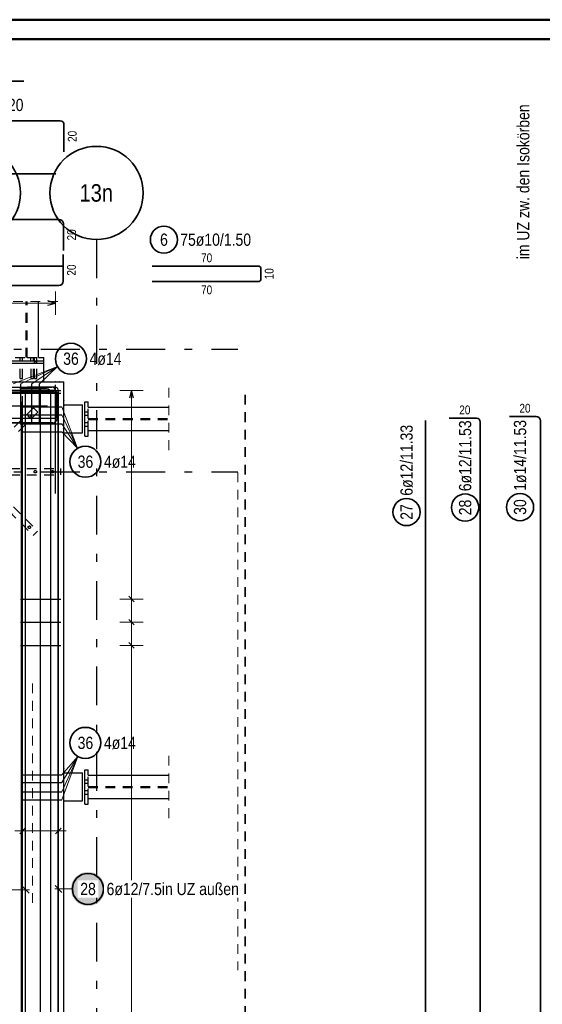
# Model space of a CAD drawing. Header units: millimetres. Extents: x -71 to 66, y -43 to 51.
# Tile 16 of 28: x 22.51 to 29.24, y 29.37 to 42.05. Entities that reach past the tile are written whole.
import ezdxf
from ezdxf.enums import TextEntityAlignment as Align

# ---------------------------------------------------------------- set-up
doc = ezdxf.new("R2010")
doc.units = ezdxf.units.MM
doc.linetypes.add('DASHDOTX2', pattern=[2, 1, -0.5, 0, -0.5])
doc.linetypes.add('HIDDEN', pattern=[0.375, 0.25, -0.125])
doc.layers.add('Achsen', color=7, linetype='Continuous', lineweight=20)
doc.layers.add('Schraffuren', color=7, linetype='Continuous', lineweight=20)
doc.styles.add('Arial Narrow', font='ARIALN.TTF')

msp = doc.modelspace()

# ---------------------------------------------------------------- hatches: boundary and pattern name
at = {"lineweight": 25, "true_color": 0xffffff}
msp.add_hatch(color=7, dxfattribs=at).paths.add_polyline_path([(23.608452, 30.853261), (23.608318, 30.860939), (23.607916, 30.868607), (23.607247, 30.876257), (23.606311, 30.883879), (23.60511, 30.891463), (23.603645, 30.899001), (23.601917, 30.906484), (23.59993, 30.913901), (23.597685, 30.921245), (23.595185, 30.928505), (23.592433, 30.935674), (23.589432, 30.942743), (23.586187, 30.949702), (23.582701, 30.956545), (23.578978, 30.963261), (23.575023, 30.969843), (23.570841, 30.976283), (23.566436, 30.982574), (23.561815, 30.988706), (23.556982, 30.994674), (23.551944, 31.00047), (23.546707, 31.006086), (23.541277, 31.011516), (23.535661, 31.016753), (23.529866, 31.021791), (23.523898, 31.026623), (23.517765, 31.031245), (23.511475, 31.035649), (23.505035, 31.039831), (23.498452, 31.043786), (23.491736, 31.047509), (23.484894, 31.050995), (23.477934, 31.054241), (23.470866, 31.057241), (23.463697, 31.059993), (23.456436, 31.062493), (23.449093, 31.064738), (23.441675, 31.066726), (23.434193, 31.068453), (23.426655, 31.069918), (23.41907, 31.07112), (23.411449, 31.072056), (23.403799, 31.072725), (23.39613, 31.073127), (23.388452, 31.073261), (23.380774, 31.073127), (23.373106, 31.072725), (23.365456, 31.072056), (23.357834, 31.07112), (23.35025, 31.069918), (23.342712, 31.068453), (23.335229, 31.066726), (23.327812, 31.064738), (23.320469, 31.062493), (23.313208, 31.059993), (23.306039, 31.057241), (23.29897, 31.054241), (23.292011, 31.050995), (23.285169, 31.047509), (23.278452, 31.043786), (23.27187, 31.039831), (23.26543, 31.035649), (23.25914, 31.031245), (23.253007, 31.026623), (23.247039, 31.021791), (23.241244, 31.016753), (23.235627, 31.011516), (23.230198, 31.006086), (23.22496, 31.00047), (23.219923, 30.994674), (23.21509, 30.988706), (23.210469, 30.982574), (23.206064, 30.976283), (23.201882, 30.969843), (23.197927, 30.963261), (23.194204, 30.956545), (23.190718, 30.949702), (23.187472, 30.942743), (23.184472, 30.935674), (23.18172, 30.928505), (23.17922, 30.921245), (23.176975, 30.913901), (23.174987, 30.906484), (23.17326, 30.899001), (23.171795, 30.891463), (23.170593, 30.883879), (23.169657, 30.876257), (23.168988, 30.868607), (23.168586, 30.860939), (23.168452, 30.853261), (23.168586, 30.845583), (23.168988, 30.837914), (23.169657, 30.830265), (23.170593, 30.822643), (23.171795, 30.815058), (23.17326, 30.80752), (23.174987, 30.800038), (23.176975, 30.792621), (23.17922, 30.785277), (23.18172, 30.778016), (23.184472, 30.770847), (23.187472, 30.763779), (23.190718, 30.756819), (23.194204, 30.749977), (23.197927, 30.743261), (23.201882, 30.736679), (23.206064, 30.730238), (23.210469, 30.723948), (23.21509, 30.717815), (23.219923, 30.711848), (23.22496, 30.706052), (23.230198, 30.700436), (23.235627, 30.695006), (23.241244, 30.689769), (23.247039, 30.684731), (23.253007, 30.679898), (23.25914, 30.675277), (23.26543, 30.670873), (23.27187, 30.66669), (23.278452, 30.662735), (23.285169, 30.659012), (23.292011, 30.655526), (23.29897, 30.652281), (23.306039, 30.64928), (23.313208, 30.646528), (23.320469, 30.644028), (23.327812, 30.641783), (23.335229, 30.639796), (23.342712, 30.638068), (23.35025, 30.636603), (23.357834, 30.635402), (23.365456, 30.634466), (23.373106, 30.633797), (23.380774, 30.633395), (23.388452, 30.633261), (23.39613, 30.633395), (23.403799, 30.633797), (23.411449, 30.634466), (23.41907, 30.635402), (23.426655, 30.636603), (23.434193, 30.638068), (23.441675, 30.639796), (23.449093, 30.641783), (23.456436, 30.644028), (23.463697, 30.646528), (23.470866, 30.64928), (23.477934, 30.652281), (23.484894, 30.655526), (23.491736, 30.659012), (23.498452, 30.662735), (23.505035, 30.66669), (23.511475, 30.670873), (23.517765, 30.675277), (23.523898, 30.679898), (23.529866, 30.684731), (23.535661, 30.689769), (23.541277, 30.695006), (23.546707, 30.700436), (23.551944, 30.706052), (23.556982, 30.711848), (23.561815, 30.717815), (23.566436, 30.723948), (23.570841, 30.730238), (23.575023, 30.736679), (23.578978, 30.743261), (23.582701, 30.749977), (23.586187, 30.756819), (23.589432, 30.763779), (23.592433, 30.770847), (23.595185, 30.778016), (23.597685, 30.785277), (23.59993, 30.792621), (23.601917, 30.800038), (23.603645, 30.80752), (23.60511, 30.815058), (23.606311, 30.822643), (23.607247, 30.830265), (23.607916, 30.837914)])

# ---------------------------------------------------------------- linework, layer by layer
at = {"color": 4, "linetype": 'Continuous', "lineweight": 50}
for p, q in [((59.45, 42.05), (0, 42.05)), ((59.2, 41.8), (1, 41.8))]:
    msp.add_line(p, q, dxfattribs=at)
at = {"color": 2, "linetype": 'Continuous', "lineweight": 35, "ltscale": 0.5}
for p, q in [((4.56128, 41.259751), (22.56128, 41.259751)), ((5.079578, 40.746609), (23.031578, 40.746609)), ((23.079578, 40.698609), (23.079578, 40.346609)), ((22.972699, 40.066422), (13.672699, 40.066422)), ((6.071317, 39.477262), (23.015317, 39.477262)), ((23.071317, 39.421262), (23.071317, 39.077262)), ((23.068778, 39.024454), (23.068778, 38.680454)), ((13.758086, 38.873544), (23.058086, 38.873544)), ((25.577104, 38.876431), (24.217104, 38.876431)), ((25.617104, 38.716431), (25.617104, 38.836431)), ((23.012778, 38.624454), (13.796778, 38.624454)), ((24.217104, 38.676431), (25.577104, 38.676431)), ((28.395875, 36.917223), (28.043875, 36.917223)), ((29.163271, 36.939188), (28.819271, 36.939188)), ((27.738969, 14.227987), (27.738969, 36.887987)), ((28.443875, 14.257223), (28.443875, 36.869223)), ((29.219271, 14.279236), (29.219271, 36.883188))]:
    msp.add_line(p, q, dxfattribs=at)
at = {"color": 5, "linetype": 'HIDDEN', "lineweight": 18, "ltscale": 0.5}
for p, q in [((22.199661, 38.420087), (22.999661, 38.420087)), ((24.428593, 36.507283), (24.428593, 37.307283)), ((24.428593, 31.767223), (24.428593, 32.567223))]:
    msp.add_line(p, q, dxfattribs=at)
at = {"color": 3, "linetype": 'HIDDEN', "lineweight": 25, "ltscale": 0.5}
for p, q in [((22.592561, 37.69723), (22.592561, 38.420087)), ((22.606761, 37.69723), (22.606761, 38.420087)), ((22.449661, 37.69723), (22.592561, 37.69723)), ((22.513661, 37.65723), (22.513661, 37.69723)), ((22.545661, 37.65723), (22.545661, 37.69723)), ((22.606761, 37.69723), (22.749661, 37.69723)), ((22.653496, 37.65723), (22.653496, 37.69723)), ((22.685496, 37.65723), (22.685496, 37.69723)), ((22.698653, 37.65723), (22.698653, 37.69723)), ((22.730653, 37.65723), (22.730653, 37.69723)), ((22.514662, 37.427232), (22.514661, 37.627223)), ((22.544662, 37.427232), (22.544661, 37.627223)), ((22.654497, 37.427232), (22.654496, 37.627223)), ((22.684497, 37.427232), (22.684496, 37.627223)), ((22.698653, 37.64723), (22.698653, 37.65723)), ((22.698653, 37.64723), (22.699871, 37.64723)), ((22.699653, 37.627223), (22.699653, 37.64723)), ((22.699654, 37.427232), (22.699653, 37.627223)), ((22.699871, 37.64723), (22.703339, 37.64723)), ((22.703339, 37.64723), (22.70853, 37.64723)), ((22.70853, 37.64723), (22.714638, 37.64723)), ((22.714638, 37.64723), (22.720776, 37.64723)), ((22.720776, 37.64723), (22.725967, 37.64723)), ((22.725967, 37.64723), (22.729435, 37.64723)), ((22.729435, 37.64723), (22.730653, 37.64723)), ((22.729653, 37.627223), (22.729653, 37.64723)), ((22.729654, 37.427232), (22.729653, 37.627223)), ((22.730653, 37.64723), (22.730653, 37.65723)), ((22.514662, 37.427235), (22.515798, 37.427235)), ((22.515809, 37.427229), (22.514662, 37.427229)), ((22.519045, 37.427227), (22.515798, 37.427227)), ((22.515809, 37.427236), (22.519066, 37.427236)), ((22.519045, 37.427233), (22.523908, 37.427233)), ((22.519066, 37.427233), (22.523935, 37.427233)), ((22.523908, 37.427233), (22.529647, 37.427233)), ((22.523935, 37.427233), (22.529647, 37.427233)), ((22.529647, 37.427233), (22.535416, 37.427233)), ((22.529647, 37.427233), (22.535388, 37.427233)), ((22.535388, 37.427233), (22.540258, 37.427233)), ((22.535416, 37.427233), (22.540279, 37.427233)), ((22.540258, 37.427235), (22.543514, 37.427235)), ((22.543526, 37.427228), (22.540279, 37.427228)), ((22.544662, 37.427227), (22.543514, 37.427228)), ((22.543526, 37.427238), (22.544662, 37.427238)), ((22.654497, 37.427246), (22.655633, 37.427246)), ((22.655645, 37.427221), (22.654497, 37.427221)), ((22.65888, 37.42723), (22.655633, 37.42723)), ((22.655645, 37.427233), (22.658901, 37.427233)), ((22.65888, 37.427235), (22.663743, 37.427235)), ((22.658901, 37.427233), (22.663771, 37.427233)), ((22.663743, 37.427234), (22.669483, 37.427234)), ((22.663771, 37.427233), (22.669483, 37.427233)), ((22.669483, 37.427234), (22.675251, 37.427234)), ((22.669483, 37.427233), (22.675224, 37.427233)), ((22.675224, 37.427233), (22.680093, 37.427233)), ((22.675251, 37.427235), (22.680114, 37.427235)), ((22.680093, 37.427233), (22.68335, 37.427233)), ((22.683361, 37.427231), (22.680114, 37.427231)), ((22.684497, 37.427219), (22.68335, 37.427219)), ((22.683361, 37.427248), (22.684497, 37.427248)), ((22.699654, 37.427249), (22.70079, 37.427249)), ((22.700802, 37.427218), (22.699654, 37.427218)), ((22.704037, 37.427232), (22.70079, 37.427232)), ((22.700802, 37.427233), (22.704058, 37.427233)), ((22.704037, 37.427235), (22.7089, 37.427236)), ((22.704058, 37.427233), (22.708928, 37.427232)), ((22.7089, 37.427234), (22.714639, 37.427234)), ((22.708928, 37.427233), (22.714639, 37.427233)), ((22.714639, 37.427234), (22.720408, 37.427234)), ((22.714639, 37.427233), (22.720381, 37.427233)), ((22.720381, 37.427232), (22.72525, 37.427232)), ((22.720408, 37.427236), (22.725271, 37.427236)), ((22.72525, 37.427232), (22.728507, 37.427232)), ((22.728518, 37.427232), (22.725271, 37.427232)), ((22.729654, 37.427216), (22.728507, 37.427216)), ((22.728518, 37.427251), (22.729654, 37.427251)), ((22.686209, 37.050296), (22.375082, 36.739169)), ((22.686209, 37.050296), (22.742778, 36.993727)), ((23.389578, 36.914383), (23.389578, 37.057283)), ((22.742778, 36.993727), (22.431651, 36.6826)), ((23.349578, 37.000283), (23.389578, 37.000283)), ((23.349578, 37.000283), (23.389578, 37.000283)), ((23.349578, 36.954283), (23.389578, 36.954283)), ((23.349578, 36.954283), (23.389578, 36.954283)), ((23.389578, 36.914383), (24.428593, 36.914383)), ((23.349578, 36.860283), (23.389578, 36.860283)), ((23.349578, 36.860283), (23.389578, 36.860283)), ((23.349578, 36.814283), (23.389578, 36.814283)), ((23.349578, 36.814283), (23.389578, 36.814283)), ((23.389578, 36.757283), (23.389578, 36.900183)), ((23.389578, 36.900183), (24.428593, 36.900183)), ((22.159705, 36.267223), (22.599705, 36.267223)), ((22.159705, 36.187223), (22.599705, 36.187223)), ((22.599705, 36.267223), (23.039705, 36.267223)), ((22.599705, 36.187223), (23.039705, 36.187223)), ((23.039705, 36.187223), (23.039705, 36.267223)), ((22.428822, 35.774675), (22.739949, 35.463548)), ((22.372254, 35.718107), (22.683381, 35.40698)), ((22.739949, 35.463548), (22.683381, 35.40698)), ((23.348978, 32.260223), (23.388978, 32.260223)), ((23.348978, 32.260223), (23.388978, 32.260223)), ((23.348978, 32.214223), (23.388978, 32.214223)), ((23.348978, 32.214223), (23.388978, 32.214223)), ((23.388978, 32.174323), (23.388978, 32.317223)), ((23.348978, 32.120223), (23.388978, 32.120223)), ((23.348978, 32.120223), (23.388978, 32.120223)), ((23.388978, 32.174323), (24.428593, 32.174323)), ((23.388978, 32.017223), (23.388978, 32.160123)), ((23.388978, 32.160123), (24.428593, 32.160123)), ((23.348978, 32.074223), (23.388978, 32.074223)), ((23.348978, 32.074223), (23.388978, 32.074223))]:
    msp.add_line(p, q, dxfattribs=at)
at = {"color": 3, "linetype": 'Continuous', "lineweight": 25}
for p, q in [((22.749661, 37.69723), (22.749661, 38.420087)), ((22.749661, 37.69723), (22.819661, 37.69723)), ((22.81956, 37.65723), (22.81956, 37.69723)), ((22.379597, 37.62723), (22.81956, 37.62723)), ((22.379661, 37.65723), (22.819661, 37.65723)), ((22.81956, 37.627223), (22.81956, 37.65723)), ((22.81956, 37.387223), (22.81956, 37.627223)), ((2.569565, 37.38723), (23.079578, 37.38723)), ((23.079578, 16.567271), (23.079578, 37.387223)), ((23.079578, 37.087223), (23.319578, 37.087223)), ((23.319578, 36.727223), (23.319578, 37.087223)), ((23.349578, 36.687283), (23.349578, 37.127283)), ((23.349578, 37.127283), (23.389578, 37.127283)), ((23.389578, 37.057283), (23.389578, 37.127283)), ((23.389578, 37.057283), (24.428593, 37.057283)), ((23.079578, 36.727223), (23.319578, 36.727223)), ((23.349578, 36.687283), (23.389578, 36.687283)), ((23.389578, 36.687283), (23.389578, 36.757283)), ((23.389578, 36.757283), (24.428593, 36.757283)), ((23.079578, 32.347223), (23.319578, 32.347223)), ((23.319578, 31.987223), (23.319578, 32.347223)), ((23.348978, 31.947223), (23.348978, 32.387223)), ((23.348978, 32.387223), (23.388978, 32.387223)), ((23.388978, 32.317223), (23.388978, 32.387223)), ((23.388978, 32.317223), (24.428593, 32.317223)), ((23.079578, 31.987223), (23.319578, 31.987223)), ((23.388978, 31.947223), (23.388978, 32.017223)), ((23.388978, 32.017223), (24.428593, 32.017223)), ((23.348978, 31.947223), (23.388978, 31.947223))]:
    msp.add_line(p, q, dxfattribs=at)
at = {"color": 5, "linetype": 'Continuous', "lineweight": 18, "ltscale": 0.5}
for p, q in [((22.424355, 37.357784), (22.996299, 37.581412)), ((22.524355, 37.357784), (22.996299, 37.581412)), ((22.664355, 37.357784), (22.996299, 37.581412)), ((22.764355, 37.357784), (22.996299, 37.581412)), ((23.050139, 37.062466), (23.254421, 36.529636)), ((23.050139, 36.962466), (23.254421, 36.529636)), ((23.050139, 36.842466), (23.254421, 36.529636)), ((23.050139, 36.742466), (23.254421, 36.529636)), ((23.050139, 32.222465), (23.258193, 32.559926)), ((23.050139, 32.102465), (23.258193, 32.559926)), ((23.050139, 32.002465), (23.258193, 32.559926)), ((23.050139, 32.322465), (23.258193, 32.559926)), ((22.54404, 31.45), (22.54404, 31.75)), ((23.005947, 31.45), (23.005947, 31.75)), ((23.105947, 31.6), (22.44404, 31.6)), ((21.805049, 30.844052), (22.634671, 30.844052)), ((23.188452, 30.853261), (22.959578, 30.853261))]:
    msp.add_line(p, q, dxfattribs=at)
at = {"color": 3, "linetype": 'Continuous', "lineweight": 25, "ltscale": 0.5}
for p, q in [((22.853886, 37.295253), (22.509886, 37.295253)), ((22.524355, 36.83779), (22.524355, 37.357784)), ((22.961578, 37.317223), (22.609578, 37.317223)), ((22.664355, 36.83779), (22.664355, 37.357784)), ((22.764355, 36.83779), (22.764355, 37.357784)), ((22.778108, 14.667047), (22.778108, 37.327047)), ((4.365894, 37.277293), (22.965894, 37.277293)), ((5.999578, 37.254557), (22.943578, 37.254557)), ((22.54404, 18.600942), (22.54404, 37.200942)), ((22.584671, 14.617391), (22.584671, 37.277391)), ((22.909886, 14.6353), (22.909886, 37.239253)), ((22.992699, 37.257223), (22.992699, 36.913223)), ((22.999578, 37.198557), (22.999578, 36.854557)), ((23.005947, 18.633845), (23.005947, 37.233845)), ((23.009578, 14.657223), (23.009578, 37.269223)), ((22.86814, 37.069856), (13.56814, 37.069856)), ((22.530145, 37.062466), (23.050139, 37.062466)), ((22.531514, 14.467047), (22.531514, 37.127047)), ((4.365894, 36.919418), (22.965894, 36.919418)), ((22.530145, 36.962466), (23.050139, 36.962466)), ((22.936699, 36.857223), (13.720699, 36.857223)), ((22.530145, 36.842466), (23.050139, 36.842466)), ((22.530145, 36.742466), (23.050139, 36.742466)), ((22.530145, 32.322465), (23.050139, 32.322465)), ((22.530145, 32.222465), (23.050139, 32.222465)), ((22.530145, 32.102465), (23.050139, 32.102465)), ((22.530145, 32.002465), (23.050139, 32.002465)), ((22.508684, 31.564645), (22.579395, 31.635355)), ((22.970592, 31.564645), (23.041303, 31.635355)), ((22.628865, 30.799858), (22.540477, 30.888246)), ((22.965384, 30.897455), (23.053773, 30.809067))]:
    msp.add_line(p, q, dxfattribs=at)
at = {"color": 2, "linetype": 'HIDDEN', "lineweight": 35, "ltscale": 0.5}
msp.add_line((25.415619, 18.642661), (25.415619, 37.242661), dxfattribs=at)
at = {"color": 9, "linetype": 'HIDDEN', "lineweight": 0, "ltscale": 0.5}
msp.add_line((25.31754, 36.217815), (25.31754, 29.806208), dxfattribs=at)
at = {"color": 2, "linetype": 'Continuous', "lineweight": 35, "ltscale": 0.5}
for centre, radius in [((24.367217, 39.216574), 0.175), ((23.168627, 37.682917), 0.2), ((23.354723, 36.356606), 0.2), ((28.248351, 35.76606), 0.175), ((28.95627, 35.771358), 0.175), ((27.49396, 35.708086), 0.175), ((23.354723, 32.735088), 0.2), ((23.388452, 30.853261), 0.2)]:
    msp.add_circle(centre, radius, dxfattribs=at)
at = {"color": 9, "linetype": 'Continuous', "lineweight": 0}
for centre in [(23.079578, 37.147223), (23.079578, 32.407223)]:
    msp.add_circle(centre, 0.00222, dxfattribs=at)
at = {"color": 3, "linetype": 'HIDDEN', "lineweight": 25, "ltscale": 0.5}
for centre in [(22.636712, 36.94423), (22.709705, 36.227223), (22.929705, 36.227223), (22.633883, 35.513046)]:
    msp.add_circle(centre, 0.016, dxfattribs=at)
at = {"color": 2, "linetype": 'Continuous', "lineweight": 35, "ltscale": 0.5}
for centre, radius, start, end in [((23.031578, 40.698609), 0.048, 0, 90), ((23.015317, 39.421262), 0.056, 0.000013, 90), ((25.577104, 38.836431), 0.04, 0, 90), ((25.577104, 38.716431), 0.04, 270, 0), ((23.012778, 38.680454), 0.056, 270, 0), ((28.395875, 36.869223), 0.048, 0, 90), ((29.163271, 36.883188), 0.056, 0, 90)]:
    msp.add_arc(centre, radius, start, end, dxfattribs=at)
at = {"color": 3, "linetype": 'Continuous', "lineweight": 25, "ltscale": 0.5}
for centre, radius, start, end in [((22.853886, 37.239253), 0.056, 0, 90), ((22.961578, 37.269223), 0.048, 0, 90), ((22.943578, 37.198557), 0.056, 0.000013, 90), ((22.936699, 36.913223), 0.056, 270, 0)]:
    msp.add_arc(centre, radius, start, end, dxfattribs=at)
at = {"layer": 'Achsen', "color": 3, "linetype": 'DASHDOTX2', "lineweight": 25, "ltscale": 0.5}
for p, q in [((23.498877, 39.218719), (23.498877, 0.350144)), ((2.982273, 37.807023), (25.31754, 37.807023)), ((2.982273, 36.227023), (25.31754, 36.227023))]:
    msp.add_line(p, q, dxfattribs=at)
at = {"layer": 'Achsen', "color": 5, "linetype": 'Continuous', "lineweight": 18, "ltscale": 0.5}
for p, q in [((22.969566, 38.25), (22.969566, 38.55)), ((4.368893, 38.4), (22.969566, 38.4)), ((24.1, 37.273229), (23.8, 37.273229)), ((23.95, 37.273229), (23.95, 16.681285)), ((24.1, 34.587323), (23.8, 34.587323)), ((24.1, 34.288889), (23.8, 34.288889)), ((24.1, 33.990455), (23.8, 33.990455))]:
    msp.add_line(p, q, dxfattribs=at)
at = {"layer": 'Achsen', "color": 3, "linetype": 'Continuous', "lineweight": 25, "ltscale": 0.5}
for p, q in [((22.969566, 38.4), (22.869566, 38.426795)), ((22.869566, 38.373205), (22.969566, 38.4)), ((22.969566, 35.94723), (22.969566, 37.34723)), ((21.639578, 37.241223), (23.039578, 37.241223)), ((22.519585, 37.273229), (23.039578, 37.273229)), ((23.95, 37.273229), (23.923205, 37.173229)), ((23.976795, 37.173229), (23.95, 37.273229)), ((22.519585, 34.587323), (23.039578, 34.587323)), ((23.985355, 34.551968), (23.914645, 34.622679)), ((22.519585, 34.288889), (23.039578, 34.288889)), ((23.985355, 34.253534), (23.914645, 34.324245)), ((22.519585, 33.990455), (23.039578, 33.990455)), ((23.985355, 33.9551), (23.914645, 34.025811))]:
    msp.add_line(p, q, dxfattribs=at)
at = {"layer": 'Achsen', "color": 9, "linetype": 'HIDDEN', "lineweight": 0, "ltscale": 0.5}
for p, q in [((22.672966, 33.499473), (22.672966, 30.637788)), ((22.903747, 33.337926), (22.903747, 30.61471))]:
    msp.add_line(p, q, dxfattribs=at)
at = {"layer": 'Achsen', "color": 2, "linetype": 'Continuous', "lineweight": 35}
for centre in [(21.918877, 39.818719), (23.498877, 39.818719)]:
    msp.add_circle(centre, 0.6, dxfattribs=at)
at = {"layer": 'Achsen', "color": 9, "linetype": 'Continuous', "lineweight": 0}
for centre in [(22.972699, 37.38723), (22.972699, 37.387223), (23.019578, 37.387223), (23.079578, 37.077306), (22.972699, 36.888078), (23.072699, 36.787223)]:
    msp.add_circle(centre, 0.00222, dxfattribs=at)
at = {"layer": 'Schraffuren', "color": 3, "linetype": 'Continuous', "lineweight": 25, "ltscale": 0.5}
for p, q in [((4.972699, 37.31723), (22.924699, 37.31723)), ((22.972699, 37.26923), (22.972699, 36.91723)), ((13.602228, 36.857306), (22.902228, 36.857306))]:
    msp.add_line(p, q, dxfattribs=at)
msp.add_arc((22.924699, 37.26923), 0.048, 0, 90, dxfattribs=at)

# ---------------------------------------------------------------- texts
at = {"color": 2, "lineweight": 35, "style": 'Arial Narrow'}
msp.add_text('im UZ zw. den Isokörben', height=0.1575, rotation=90, dxfattribs=at).set_placement((29.076354, 38.964229))
at = {"color": 2, "lineweight": 35, "char_height": 0.1575, "attachment_point": 1, "line_spacing_factor": 0.9, "style": 'Arial Narrow'}
for s, insert in [('6ø12/9.20', (21.745082, 41.031045)), ('6', (24.317605, 39.295324)), ('75ø10/1.50', (24.577217, 39.295324)), ('36', (23.069402, 37.761667)), ('4ø14', (23.408627, 37.761667)), ('36', (23.255498, 36.435356)), ('4ø14', (23.594723, 36.435356)), ('36', (23.255498, 32.813838)), ('4ø14', (23.594723, 32.813838))]:
    msp.add_mtext(s, dxfattribs=dict(at, insert=insert))
at = {"color": 3, "lineweight": 25, "char_height": 0.1125, "attachment_point": 1, "line_spacing_factor": 0.9, "style": 'Arial Narrow'}
for s, insert, rotation in [('20', (23.129578, 40.475734), 90), ('20', (23.121317, 39.206387), 90.000013), ('20', (23.118778, 38.753579), 90), ('10', (25.667104, 38.705556), 90)]:
    msp.add_mtext(s, dxfattribs=dict(at, insert=insert, rotation=rotation))
for s, insert in [('70', (24.846229, 39.038931)), ('70', (24.846229, 38.626431)), ('20', (28.173, 37.079723)), ('20', (28.948396, 37.101688))]:
    msp.add_mtext(s, dxfattribs=dict(at, insert=insert))
at = {"color": 2, "lineweight": 35, "char_height": 0.1575, "attachment_point": 1, "rotation": 90, "line_spacing_factor": 0.9, "style": 'Arial Narrow'}
for s, insert in [('6ø12/11.53', (28.169601, 35.97606)), ('1ø14/11.53', (28.87752, 35.981358)), ('6ø12/11.33', (27.41521, 35.918086)), ('28', (28.169601, 35.666835)), ('30', (28.87752, 35.672133)), ('27', (27.41521, 35.608861))]:
    msp.add_mtext(s, dxfattribs=dict(at, insert=insert))
at = {"layer": 'Achsen', "color": 4, "lineweight": 50, "style": 'Arial Narrow'}
msp.add_text('13n', height=0.225, dxfattribs=at).set_placement((23.495677, 39.818719), align=Align.MIDDLE_CENTER)

# ---------------------------------------------------------------- next in the draw order: texts
at = {"color": 2, "lineweight": 35, "char_height": 0.1575, "attachment_point": 1, "line_spacing_factor": 0.9, "style": 'Arial Narrow', "bg_fill": 3, "box_fill_scale": 1.2, "bg_fill_color": 256, "bg_fill_true_color": 13158600, "bg_fill_transparency": 0}
for s, insert in [('6ø12/7.5in UZ außen', (23.628452, 30.932011)), ('28', (23.289227, 30.932011))]:
    msp.add_mtext(s, dxfattribs=dict(at, insert=insert))

doc.saveas('drawing.dxf')
